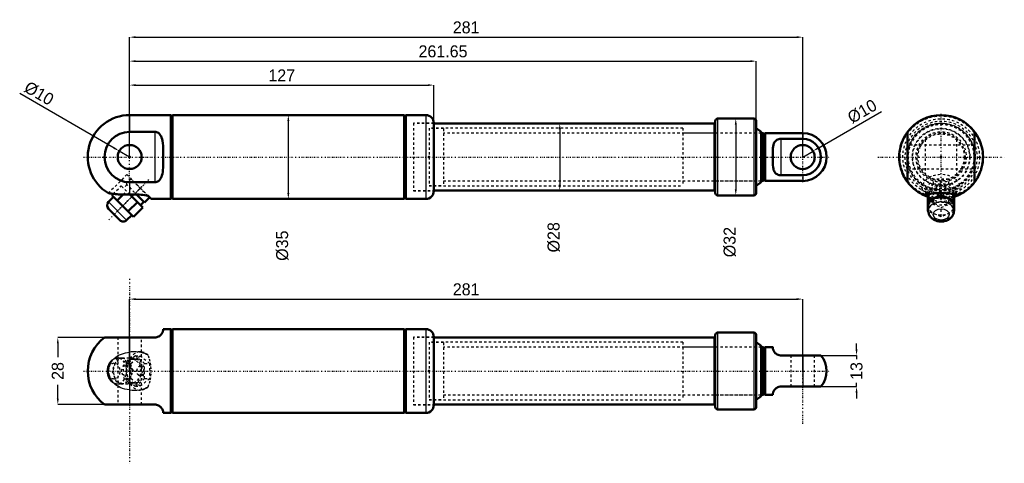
# Model space of a CAD drawing. Header units: millimetres. Extents: x -11 to 400, y -4 to 182.
import ezdxf

# ---------------------------------------------------------------- set-up
doc = ezdxf.new("R2010")
doc.units = ezdxf.units.MM
doc.linetypes.add('Center', pattern=[1.5, 0.45, -0.5, 0.05, -0.5])
doc.linetypes.add('Dashed', pattern=[2, 1, -1])
for name, color, linetype, lineweight in [('2d ConnectionPoints', 7, 'Continuous', 50), ('AM_0', 7, 'Continuous', 50), ('AM_4', 3, 'Continuous', 25), ('AM_5', 3, 'Continuous', 25), ('AM_7', 7, 'Center', 25), ('AM_9', 6, 'Dashed', 25)]:
    doc.layers.add(name, color=color, linetype=linetype, lineweight=lineweight)
doc.dimstyles.new('ISO-25', dxfattribs={"dimtxt": 2.5, "dimasz": 2.5, "dimexe": 1.25, "dimexo": 0.625, "dimtad": 1, "dimtxsty": 'Standard', "dimcen": 2.5, "dimadec": 0, "dimazin": 0, "dimtfac": 1, "dimtmove": 0, "dimatfit": 3, "dimfxl": 1, "dimarcsym": 0})

# ---------------------------------------------------------------- blocks, each defined once
blk = doc.blocks.new('1_35302_9____bb__0_in_350100_273230_920000_0_0_1100')
at = {"layer": 'AM_0'}
for p, q in [((51.79, 52.5), (48.64, 52.5)), ((52.14, 52.15), (51.79, 52.5)), ((51.79, 52.5), (51.79, 17.5)), ((52.14, 52.15), (52.14, 17.85)), ((45.14, 49), (24.14, 49)), ((24.14, 21), (45.14, 21)), ((48.64, 17.5), (51.79, 17.5)), ((51.79, 17.5), (52.14, 17.85))]:
    blk.add_line(p, q, dxfattribs=at)
for points in [[(45.14, 49), (45.55, 49.02), (45.95, 49.09), (46.31, 49.2), (46.65, 49.34), (46.86, 49.45), (47.06, 49.57), (47.41, 49.83), (47.64, 50.04), (47.83, 50.26), (47.99, 50.47), (48.13, 50.68), (48.32, 51.03), (48.45, 51.36), (48.54, 51.65), (48.59, 51.9), (48.62, 52.12), (48.64, 52.29), (48.64, 52.41), (48.64, 52.48), (48.64, 52.5)], [(48.64, 17.5), (48.64, 17.5), (48.64, 17.54), (48.64, 17.63), (48.63, 17.77), (48.61, 17.96), (48.57, 18.22), (48.49, 18.52), (48.36, 18.88), (48.2, 19.19), (47.99, 19.54), (47.69, 19.89), (47.51, 20.08), (47.3, 20.26), (46.99, 20.47), (46.62, 20.67), (46.28, 20.81), (45.89, 20.92), (45.53, 20.98), (45.14, 21)]]:
    blk.add_lwpolyline(points, dxfattribs=at)
blk.add_arc((34.64, 35), 17.5, 126.8699, 233.1301, dxfattribs=at)
at = {"layer": 'AM_4'}
blk.add_line((34.64, 49), (34.64, 21), dxfattribs=at)
at = {"layer": 'AM_7'}
blk.add_line((34.64, 73.5), (34.64, -3.5), dxfattribs=at)
at = {"layer": 'AM_9'}
for p, q in [((29.64, 49), (29.64, 21)), ((39.64, 21), (39.64, 49)), ((37.02, 41.35), (33.13, 38.18)), ((35.19, 38.18), (39.07, 41.35)), ((39.15, 43), (36.57, 43)), ((40.91, 38.18), (37.02, 41.35)), ((37.02, 41.35), (39.07, 41.35)), ((39.07, 41.35), (42.96, 38.18)), ((29.48, 40.5), (27.23, 35)), ((29.48, 40.5), (37.85, 40.5)), ((31.72, 40.35), (29.6, 40.35)), ((31.12, 35), (33.36, 40.5)), ((33.13, 38.18), (35.19, 38.18)), ((33.13, 38.18), (33.13, 31.82)), ((36.21, 35), (33.97, 40.5)), ((35.19, 31.82), (35.19, 38.18)), ((37.02, 40), (35.61, 40)), ((37.85, 40.5), (40.1, 35)), ((39.15, 37), (39.07, 37)), ((40.91, 31.82), (40.91, 38.18)), ((40.91, 38.18), (42.96, 38.18)), ((42.96, 38.18), (42.96, 31.82)), ((27.23, 35), (31.12, 35)), ((27.23, 35), (29.48, 29.5)), ((33.36, 29.5), (31.12, 35)), ((33.97, 29.5), (36.21, 35)), ((36.21, 35), (40.1, 35)), ((40.1, 35), (37.85, 29.5)), ((39.07, 33), (39.15, 33)), ((29.41, 29.65), (29.5, 29.65)), ((37.85, 29.5), (29.48, 29.5)), ((29.55, 29.65), (29.6, 29.65)), ((29.6, 29.65), (31.72, 29.65)), ((33.13, 31.82), (37.02, 28.65)), ((33.13, 31.82), (35.19, 31.82)), ((39.07, 28.65), (35.19, 31.82)), ((35.61, 30), (37.02, 30)), ((37.02, 28.65), (40.91, 31.82)), ((42.96, 31.82), (39.07, 28.65)), ((40.91, 31.82), (42.96, 31.82)), ((36.57, 27), (39.15, 27)), ((37.02, 28.65), (39.07, 28.65))]:
    blk.add_line(p, q, dxfattribs=at)
for points in [[(34.64, 27.11), (33.64, 27.26), (32.64, 27.47), (31.67, 27.76), (30.72, 28.13), (30.04, 28.47), (29.38, 28.85), (28.75, 29.29), (28.16, 29.78), (27.57, 30.39), (27.03, 31.06), (26.58, 31.78), (26.3, 32.36), (26.07, 32.97), (25.9, 33.59), (25.79, 34.23), (25.75, 34.99), (25.79, 35.75), (25.92, 36.5), (26.13, 37.19), (26.4, 37.87), (26.75, 38.51), (27.18, 39.14), (27.67, 39.73), (28.22, 40.27), (28.9, 40.82), (29.63, 41.31), (30.41, 41.72), (31.21, 42.07), (32.05, 42.36), (32.9, 42.59), (33.77, 42.77), (34.64, 42.89)], [(36.57, 43), (36.33, 43), (35.27, 42.95), (34.64, 42.89)], [(42.38, 41.57), (41.7, 41.94), (40.98, 42.25), (40.22, 42.51), (39.43, 42.71), (38.42, 42.89), (37.39, 42.98), (36.57, 43)], [(42.38, 28.43), (42.89, 29.87), (43.27, 31.35), (43.52, 32.86), (43.64, 34.38), (43.63, 35.91), (43.49, 37.42), (43.21, 38.93), (42.8, 40.4), (42.38, 41.57)], [(29.41, 40.35), (29.17, 40.33), (28.87, 40.28), (28.58, 40.21), (28.29, 40.11), (28, 39.99), (27.73, 39.85), (27.46, 39.68), (27.21, 39.5), (26.96, 39.29), (26.73, 39.06), (26.51, 38.81), (26.3, 38.54), (26.11, 38.25), (25.94, 37.95), (25.78, 37.63), (25.64, 37.3), (25.53, 36.96), (25.43, 36.6), (25.35, 36.24), (25.29, 35.88), (25.25, 35.51), (25.23, 35.14), (25.23, 34.76), (25.26, 34.39), (25.3, 34.02), (25.37, 33.65), (25.45, 33.29), (25.56, 32.94), (25.69, 32.59), (25.83, 32.26), (26, 31.94), (26.19, 31.63), (26.39, 31.34), (26.61, 31.07), (26.85, 30.82), (27.1, 30.59), (27.37, 30.38), (27.64, 30.2), (27.93, 30.05), (28.22, 29.92), (28.52, 29.81), (28.82, 29.73), (29.13, 29.68), (29.41, 29.65)], [(29.6, 40.35), (29.48, 40.35), (29.41, 40.35)], [(34.64, 27.11), (35.64, 27.03), (36.57, 27)], [(36.57, 27), (36.64, 27), (37.66, 27.04), (38.68, 27.15), (39.45, 27.29), (40.21, 27.49), (40.97, 27.74), (41.7, 28.06), (42.38, 28.43)]]:
    blk.add_lwpolyline(points, dxfattribs=at)
for centre, major_axis, start_param, end_param in [((39.15, 35), (0, -8), 2.53342, 6.891358), ((29.6, 35), (0, 5.35), 0.975145, 2.227163), ((29.6, 35), (0, 5.35), 2.346087, 7.058398)]:
    blk.add_ellipse(centre, major_axis=major_axis, ratio=0.707107, start_param=start_param, end_param=end_param, dxfattribs=at)
for centre, major_axis in [((28.19, 35), (0, -3.35)), ((31.72, 35), (0, 5.35)), ((35.61, 35), (0, 5)), ((37.02, 35), (0, 5)), ((39.07, 35), (0, 2)), ((39.15, 35), (0, 2))]:
    blk.add_ellipse(centre, major_axis=major_axis, ratio=0.707107, dxfattribs=at)
blk = doc.blocks.new('2_3590____r__0_in_350100_273230_920000_0_0_1100')
at = {"layer": 'AM_0'}
for p, q in [((279.14, 50), (279.14, 20)), ((295.29, 51), (280.14, 51)), ((296.29, 50), (296.29, 20)), ((298.29, 45.5), (296.29, 47)), ((298.29, 45.5), (298.29, 24.5)), ((296.29, 23), (298.29, 24.5)), ((280.14, 19), (295.29, 19))]:
    blk.add_line(p, q, dxfattribs=at)
for centre, start, end in [((280.14, 50), 90, 180), ((295.29, 50), 360, 90), ((280.14, 20), 180, 270), ((295.29, 20), 270, 0)]:
    blk.add_arc(centre, 1, start, end, dxfattribs=at)
at = {"layer": 'AM_4'}
for p, q in [((280.14, 51), (280.14, 19)), ((295.29, 51), (295.29, 19))]:
    blk.add_line(p, q, dxfattribs=at)
at = {"layer": 'AM_9'}
for p, q in [((298.29, 45), (279.14, 45)), ((279.14, 25), (298.29, 25))]:
    blk.add_line(p, q, dxfattribs=at)
blk = doc.blocks.new('3_352____bp__0_in_350100_273230_920000_0_0_1100')
at = {"layer": 'AM_0'}
for p, q in [((299.99, 45), (299.64, 44.65)), ((299.64, 44.65), (299.64, 25.35)), ((303.14, 45), (299.99, 45)), ((299.99, 45), (299.99, 25)), ((323.24, 41.5), (306.64, 41.5)), ((299.64, 25.35), (299.99, 25)), ((299.99, 25), (303.14, 25)), ((306.64, 28.5), (323.24, 28.5))]:
    blk.add_line(p, q, dxfattribs=at)
for points in [[(303.14, 45), (303.14, 45), (303.14, 44.95), (303.14, 44.84), (303.16, 44.66), (303.18, 44.48), (303.22, 44.25), (303.29, 43.98), (303.4, 43.68), (303.49, 43.48), (303.6, 43.27), (303.73, 43.06), (303.89, 42.83), (304.2, 42.49), (304.39, 42.32), (304.59, 42.16), (304.97, 41.93), (305.4, 41.73), (305.87, 41.59), (306.38, 41.51), (306.64, 41.5)], [(306.64, 28.5), (306.18, 28.47), (305.72, 28.38), (305.3, 28.23), (304.9, 28.04), (304.55, 27.81), (304.24, 27.55), (304.05, 27.35), (303.88, 27.15), (303.73, 26.94), (303.61, 26.74), (303.46, 26.46), (303.35, 26.2), (303.27, 25.95), (303.22, 25.73), (303.17, 25.47), (303.15, 25.26), (303.14, 25.11), (303.14, 25.02), (303.14, 25)]]:
    blk.add_lwpolyline(points, dxfattribs=at)
blk.add_arc((315.64, 35), 10, 319.4584, 40.5416, dxfattribs=at)
at = {"layer": 'AM_4'}
blk.add_line((315.64, 41.5), (315.64, 28.5), dxfattribs=at)
at = {"layer": 'AM_7'}
for p, q in [((315.64, 13), (315.64, 57)), ((15.39, 35), (326.94, 35))]:
    blk.add_line(p, q, dxfattribs=at)
at = {"layer": 'AM_9'}
for p, q in [((310.64, 41.5), (310.64, 28.5)), ((320.64, 28.5), (320.64, 41.5))]:
    blk.add_line(p, q, dxfattribs=at)
blk = doc.blocks.new('4_350100922S0T_0_in_350100_273230_920000_0_0_1100')
at = {"layer": 'AM_0'}
for p, q in [((299.29, 45), (298.29, 45)), ((299.64, 44.65), (299.29, 45)), ((299.29, 45), (299.29, 25)), ((299.64, 44.65), (299.64, 25.35)), ((298.29, 25), (299.29, 25)), ((299.29, 25), (299.64, 25.35))]:
    blk.add_line(p, q, dxfattribs=at)
at = {"layer": 'AM_9'}
for p, q in [((165.64, 46.85), (159.64, 46.85)), ((165.64, 46.85), (165.64, 23.15)), ((298.29, 45), (165.64, 45)), ((165.64, 25), (298.29, 25)), ((159.64, 23.15), (165.64, 23.15))]:
    blk.add_line(p, q, dxfattribs=at)
blk = doc.blocks.new('5_3501002732092S0T_0_in_350100_273230_920000_0_0_1100')
at = {"layer": 'AM_0'}
for p, q in [((52.49, 52.5), (52.14, 52.15)), ((52.14, 52.15), (52.14, 17.85)), ((149.29, 52.5), (52.49, 52.5)), ((52.49, 52.5), (52.49, 17.5)), ((149.29, 52.5), (149.29, 17.5)), ((149.64, 52.15), (149.29, 52.5)), ((149.99, 52.5), (149.64, 52.15)), ((149.64, 52.15), (149.64, 17.85)), ((149.99, 52.5), (149.99, 17.5)), ((158.34, 52.5), (149.99, 52.5)), ((161.64, 49.2), (161.64, 20.8)), ((278.79, 49), (161.64, 49)), ((279.14, 48.65), (278.79, 49)), ((278.79, 49), (278.79, 21)), ((161.64, 21), (278.79, 21)), ((278.79, 21), (279.14, 21.35)), ((52.14, 17.85), (52.49, 17.5)), ((52.49, 17.5), (149.29, 17.5)), ((149.29, 17.5), (149.64, 17.85)), ((149.64, 17.85), (149.99, 17.5)), ((149.99, 17.5), (158.34, 17.5))]:
    blk.add_line(p, q, dxfattribs=at)
for centre, start, end in [((158.34, 49.2), 360, 90), ((158.34, 20.8), 270, 0)]:
    blk.add_arc(centre, 3.3, start, end, dxfattribs=at)
at = {"layer": 'AM_4'}
blk.add_line((158.34, 52.5), (158.34, 17.5), dxfattribs=at)
at = {"layer": 'AM_9'}
for p, q in [((153.14, 49.1), (153.14, 20.9)), ((161.64, 49.1), (153.14, 49.1)), ((161.64, 49), (153.14, 49)), ((159.64, 47), (159.64, 23)), ((265.64, 47), (159.64, 47)), ((265.64, 47), (265.64, 23)), ((279.14, 45), (265.64, 45)), ((265.64, 25), (279.14, 25)), ((153.14, 21), (161.64, 21)), ((153.14, 20.9), (161.64, 20.9)), ((159.64, 23), (265.64, 23))]:
    blk.add_line(p, q, dxfattribs=at)
blk = doc.blocks.new('6_35302_9____bb__0_in_350100_273230_920000_0_0_1100')
at = {"layer": 'AM_0'}
for p, q in [((51.79, 141.78), (34.64, 141.78)), ((52.14, 141.43), (51.79, 141.78)), ((51.79, 141.78), (51.79, 106.78)), ((52.14, 141.43), (52.14, 107.12)), ((45.14, 134.78), (34.64, 134.78)), ((34.64, 113.78), (45.14, 113.78)), ((27.94, 107.64), (25.82, 105.52)), ((27.23, 108.35), (27.8, 108.92)), ((27.23, 108.35), (36.21, 99.37)), ((29.48, 106.11), (31.99, 108.62)), ((40.1, 103.26), (34.7, 108.66)), ((37.49, 108.69), (40.91, 105.27)), ((40.91, 105.27), (42.96, 107.33)), ((42.96, 107.33), (42.19, 108.1)), ((42.38, 108.05), (43.66, 106.78)), ((51.79, 106.78), (52.14, 107.12)), ((33.97, 101.62), (37.85, 105.5)), ((36.21, 99.37), (40.1, 103.26)), ((39.15, 104.21), (40.56, 105.63)), ((43.66, 106.78), (51.79, 106.78)), ((30.55, 97.96), (25.82, 102.69)), ((33.38, 97.96), (35.5, 100.08))]:
    blk.add_line(p, q, dxfattribs=at)
for points in [[(48.64, 124.58), (48.64, 125.44), (48.64, 126.6), (48.63, 127.76), (48.59, 128.89), (48.51, 130.01), (48.36, 131.08), (48.2, 131.79), (47.99, 132.47), (47.8, 132.91), (47.57, 133.32), (47.3, 133.7), (46.98, 134.04), (46.62, 134.32), (46.27, 134.52), (45.89, 134.67), (45.52, 134.75), (45.14, 134.78)], [(45.14, 113.78), (45.55, 113.81), (45.95, 113.9), (46.32, 114.05), (46.65, 114.25), (47.06, 114.59), (47.41, 114.99), (47.71, 115.46), (47.94, 115.97), (48.13, 116.5), (48.32, 117.27), (48.45, 118.07), (48.54, 118.89), (48.59, 119.73), (48.63, 121.13), (48.65, 122.56), (48.64, 123.76)], [(48.64, 123.76), (48.65, 124), (48.64, 124.58)], [(34.64, 108.65), (33.65, 108.61), (32.67, 108.6), (31.68, 108.62), (30.72, 108.66), (30.04, 108.71), (29.39, 108.76), (28.76, 108.82), (28.16, 108.88), (27.71, 108.93), (27.3, 108.98), (26.92, 109.03), (26.58, 109.08), (26.3, 109.12), (26.08, 109.15), (25.9, 109.18), (25.79, 109.2), (25.75, 109.2), (25.75, 109.2)], [(34.64, 108.65), (35.64, 108.7), (36.64, 108.71), (37.66, 108.69), (38.68, 108.63), (39.45, 108.56), (40.21, 108.47), (40.97, 108.35), (41.7, 108.21), (42.38, 108.05)]]:
    blk.add_lwpolyline(points, dxfattribs=at)
blk.add_circle((34.64, 124.28), 5, dxfattribs=at)
for centre, radius, start, end in [((34.64, 124.28), 17.5, 90, 239.4781), ((34.64, 124.28), 10.5, 90, 270), ((27.23, 104.11), 2, 135, 225), ((31.97, 99.37), 2, 225, 315)]:
    blk.add_arc(centre, radius, start, end, dxfattribs=at)
at = {"layer": 'AM_4'}
for p, q in [((34.64, 141.78), (34.64, 134.78)), ((45.14, 134.78), (45.14, 113.78)), ((34.64, 113.78), (34.64, 108.65)), ((33.38, 97.96), (25.82, 105.52))]:
    blk.add_line(p, q, dxfattribs=at)
at = {"layer": 'AM_7'}
for p, q in [((34.64, 113.25), (34.64, 135.3)), ((25.95, 98.09), (42.72, 114.86)), ((39.68, 111.82), (28.01, 100.15))]:
    blk.add_line(p, q, dxfattribs=at)
at = {"layer": 'AM_9'}
for p, q in [((48.64, 124.28), (48.64, 123.97)), ((33.49, 116.94), (25.75, 109.21)), ((33.49, 116.94), (42.38, 108.05)), ((27.8, 108.92), (31.12, 112.24)), ((34.7, 108.66), (31.12, 112.24)), ((33.49, 112.7), (32.07, 111.29)), ((33.13, 113.05), (35.19, 115.1)), ((33.13, 113.05), (37.49, 108.69)), ((42.19, 108.1), (35.19, 115.1)), ((37.02, 109.16), (39.07, 111.21)), ((37.73, 112.7), (37.66, 112.63)), ((31.99, 108.62), (33.36, 110)), ((40.49, 109.8), (40.56, 109.87))]:
    blk.add_line(p, q, dxfattribs=at)
for points in [[(48.64, 124.79), (48.65, 124.55), (48.64, 124.28)], [(48.64, 123.97), (48.64, 123.11), (48.64, 121.95), (48.64, 121.69)]]:
    blk.add_lwpolyline(points, dxfattribs=at)
blk = doc.blocks.new('7_3590____r__0_in_350100_273230_920000_0_0_1100')
at = {"layer": 'AM_0'}
for p, q in [((295.29, 140.28), (280.14, 140.28)), ((279.14, 139.28), (279.14, 109.28)), ((296.29, 139.28), (296.29, 109.28)), ((298.29, 134.78), (296.29, 136.28)), ((298.29, 134.78), (298.29, 113.78)), ((296.29, 112.28), (298.29, 113.78)), ((280.14, 108.28), (295.29, 108.28))]:
    blk.add_line(p, q, dxfattribs=at)
for centre, start, end in [((280.14, 139.28), 90, 180), ((295.29, 139.28), 360, 90), ((280.14, 109.28), 180, 270), ((295.29, 109.28), 270, 0)]:
    blk.add_arc(centre, 1, start, end, dxfattribs=at)
at = {"layer": 'AM_4'}
for p, q in [((280.14, 140.28), (280.14, 108.28)), ((295.29, 140.28), (295.29, 108.28))]:
    blk.add_line(p, q, dxfattribs=at)
at = {"layer": 'AM_9'}
for p, q in [((298.29, 134.28), (279.14, 134.28)), ((279.14, 114.28), (298.29, 114.28))]:
    blk.add_line(p, q, dxfattribs=at)
blk = doc.blocks.new('8_352____bp__0_in_350100_273230_920000_0_0_1100')
at = {"layer": 'AM_0'}
for p, q in [((299.99, 134.28), (299.64, 133.93)), ((299.64, 133.93), (299.64, 114.62)), ((299.99, 134.28), (299.99, 114.28)), ((315.64, 134.28), (299.99, 134.28)), ((315.64, 131.87), (306.64, 131.87)), ((306.64, 116.68), (315.64, 116.68)), ((299.64, 114.62), (299.99, 114.28)), ((299.99, 114.28), (315.64, 114.28))]:
    blk.add_line(p, q, dxfattribs=at)
for points in [[(306.64, 131.87), (306.17, 131.85), (305.72, 131.77), (305.29, 131.63), (304.9, 131.45), (304.55, 131.22), (304.24, 130.94), (303.98, 130.63), (303.77, 130.28), (303.61, 129.91), (303.42, 129.32), (303.3, 128.69), (303.22, 128.03), (303.16, 127.03), (303.14, 125.98), (303.14, 124.93), (303.14, 124.59)], [(303.14, 124.59), (303.14, 123.84), (303.14, 123.77)], [(303.14, 123.77), (303.14, 122.76), (303.16, 121.7), (303.19, 120.87), (303.27, 120.07), (303.4, 119.3), (303.52, 118.86), (303.69, 118.45), (303.89, 118.06), (304.2, 117.65), (304.59, 117.3), (304.97, 117.06), (305.4, 116.87), (305.88, 116.75), (306.38, 116.68), (306.64, 116.68)]]:
    blk.add_lwpolyline(points, dxfattribs=at)
blk.add_circle((315.64, 124.27), 5, dxfattribs=at)
for radius in [10, 7.6]:
    blk.add_arc((315.64, 124.27), radius, 270, 90, dxfattribs=at)
at = {"layer": 'AM_4'}
for p, q in [((306.64, 116.68), (306.64, 131.87)), ((315.64, 134.28), (315.64, 131.87)), ((315.64, 116.68), (315.64, 114.28))]:
    blk.add_line(p, q, dxfattribs=at)
at = {"layer": 'AM_7'}
for p, q in [((315.64, 113.77), (315.64, 134.78)), ((15.39, 124.27), (326.94, 124.27))]:
    blk.add_line(p, q, dxfattribs=at)
at = {"layer": 'AM_9'}
blk.add_line((303.14, 122.68), (303.14, 124.27), dxfattribs=at)
blk.add_lwpolyline([(303.14, 124.27), (303.14, 124.71), (303.14, 124.78)], dxfattribs=at)
blk = doc.blocks.new('9_350100922S0T_0_in_350100_273230_920000_0_0_1100')
at = {"layer": 'AM_0'}
for p, q in [((299.29, 134.28), (298.29, 134.28)), ((299.64, 133.93), (299.29, 134.28)), ((299.29, 134.28), (299.29, 114.28)), ((299.64, 133.93), (299.64, 114.62)), ((298.29, 114.28), (299.29, 114.28)), ((299.29, 114.28), (299.64, 114.62))]:
    blk.add_line(p, q, dxfattribs=at)
at = {"layer": 'AM_9'}
for p, q in [((165.64, 136.12), (159.64, 136.12)), ((165.64, 136.12), (165.64, 112.42)), ((298.29, 134.28), (165.64, 134.28)), ((159.64, 112.42), (165.64, 112.42)), ((165.64, 114.28), (298.29, 114.28))]:
    blk.add_line(p, q, dxfattribs=at)
blk = doc.blocks.new('10_3501002732092S0T_0_in_350100_273230_920000_0_0_1100')
at = {"layer": 'AM_0'}
for p, q in [((52.49, 141.78), (52.14, 141.43)), ((52.14, 141.43), (52.14, 107.12)), ((149.29, 141.78), (52.49, 141.78)), ((52.49, 141.78), (52.49, 106.78)), ((149.64, 141.43), (149.29, 141.78)), ((149.29, 141.78), (149.29, 106.78)), ((149.99, 141.78), (149.64, 141.43)), ((149.64, 141.43), (149.64, 107.12)), ((158.34, 141.78), (149.99, 141.78)), ((149.99, 141.78), (149.99, 106.78)), ((161.64, 138.47), (161.64, 110.08)), ((278.79, 138.28), (161.64, 138.28)), ((279.14, 137.93), (278.79, 138.28)), ((278.79, 138.28), (278.79, 110.28)), ((52.14, 107.12), (52.49, 106.78)), ((149.29, 106.78), (149.64, 107.12)), ((149.64, 107.12), (149.99, 106.78)), ((161.64, 110.28), (278.79, 110.28)), ((278.79, 110.28), (279.14, 110.62)), ((52.49, 106.78), (149.29, 106.78)), ((149.99, 106.78), (158.34, 106.78))]:
    blk.add_line(p, q, dxfattribs=at)
for centre, start, end in [((158.34, 138.47), 360, 90), ((158.34, 110.08), 270, 0)]:
    blk.add_arc(centre, 3.3, start, end, dxfattribs=at)
at = {"layer": 'AM_4'}
blk.add_line((158.34, 141.78), (158.34, 106.78), dxfattribs=at)
at = {"layer": 'AM_9'}
for p, q in [((161.64, 138.38), (153.14, 138.38)), ((153.14, 138.38), (153.14, 110.17)), ((161.64, 138.28), (153.14, 138.28)), ((265.64, 136.28), (159.64, 136.28)), ((159.64, 136.28), (159.64, 112.28)), ((265.64, 136.28), (265.64, 112.28)), ((279.14, 134.28), (265.64, 134.28)), ((159.64, 112.28), (265.64, 112.28)), ((265.64, 114.28), (279.14, 114.28)), ((153.14, 110.28), (161.64, 110.28)), ((153.14, 110.17), (161.64, 110.17))]:
    blk.add_line(p, q, dxfattribs=at)
blk = doc.blocks.new('11_35302_9____bb__0_in_350100_273230_920000_0_0_1100')
at = {"layer": 'AM_0'}
for p, q in [((359.45, 134.78), (359.45, 113.78)), ((387.45, 113.78), (387.45, 134.78)), ((365.54, 108.66), (365.45, 108.71)), ((367.95, 107.66), (366.88, 108.05)), ((367.95, 108.12), (367.42, 108.77)), ((367.95, 101.62), (367.95, 108.84)), ((367.95, 106.11), (373.45, 108.35)), ((373.45, 108.35), (373.45, 109.2)), ((373.45, 108.35), (378.95, 106.11)), ((378.95, 108.84), (378.95, 101.62)), ((379.48, 108.77), (378.95, 108.12)), ((380.01, 108.05), (378.95, 107.66)), ((381.45, 108.71), (381.35, 108.66)), ((368.1, 103.86), (368.1, 101.74)), ((378.8, 101.74), (378.8, 103.86)), ((368.1, 101.55), (367.95, 101.62)), ((378.95, 101.62), (378.79, 101.55))]:
    blk.add_line(p, q, dxfattribs=at)
for points in [[(359.45, 134.78), (359.42, 134.74), (359.35, 134.65), (359.24, 134.5), (359.11, 134.3), (358.95, 134.08), (358.79, 133.83), (358.61, 133.56), (358.33, 133.09), (358.05, 132.58), (357.77, 132.05), (357.41, 131.28), (357.09, 130.48), (356.8, 129.66), (356.55, 128.82), (356.29, 127.7), (356.1, 126.56), (355.99, 125.41), (355.95, 124.26), (355.99, 123.11), (356.08, 122.14), (356.23, 121.18), (356.43, 120.22), (356.68, 119.28), (356.98, 118.36), (357.33, 117.47), (357.64, 116.76), (357.98, 116.08), (358.22, 115.64), (358.47, 115.23), (358.71, 114.85), (358.92, 114.51), (359.12, 114.23), (359.26, 114.03), (359.37, 113.88), (359.43, 113.8), (359.45, 113.78)], [(387.45, 113.78), (387.47, 113.81), (387.54, 113.9), (387.65, 114.05), (387.79, 114.25), (387.94, 114.47), (388.11, 114.72), (388.28, 114.99), (388.57, 115.46), (388.85, 115.97), (389.12, 116.5), (389.48, 117.27), (389.81, 118.07), (390.1, 118.89), (390.35, 119.73), (390.61, 120.85), (390.8, 121.99), (390.91, 123.14), (390.95, 124.29), (390.91, 125.44), (390.82, 126.41), (390.67, 127.37), (390.47, 128.33), (390.22, 129.27), (389.92, 130.19), (389.57, 131.08), (389.25, 131.79), (388.91, 132.47), (388.67, 132.91), (388.43, 133.32), (388.19, 133.7), (387.97, 134.04), (387.78, 134.32), (387.64, 134.52), (387.53, 134.67), (387.47, 134.75), (387.45, 134.78)], [(366.88, 108.05), (366.51, 108.21), (366.2, 108.35), (365.94, 108.47), (365.74, 108.57), (365.56, 108.65), (365.54, 108.66)], [(381.34, 108.65), (381.19, 108.61), (380.98, 108.6), (380.69, 108.62), (380.32, 108.66), (379.98, 108.71), (379.6, 108.76), (379.16, 108.82), (378.67, 108.88), (378.22, 108.93), (377.75, 108.98), (377.22, 109.03), (376.67, 109.08), (376.1, 109.12), (375.5, 109.15), (374.87, 109.18), (374.22, 109.2), (373.66, 109.2), (373.1, 109.2), (372.52, 109.19), (371.95, 109.18), (371.43, 109.15), (370.93, 109.13), (370.42, 109.09), (369.94, 109.06), (369.46, 109.01), (369.01, 108.97), (368.58, 108.92), (368.18, 108.87), (367.76, 108.82), (367.38, 108.77), (367.04, 108.72), (366.73, 108.68), (366.43, 108.65), (366.18, 108.62), (365.97, 108.61), (365.72, 108.61), (365.56, 108.65)], [(381.35, 108.66), (381.3, 108.63), (381.16, 108.56), (380.96, 108.47), (380.71, 108.35), (380.39, 108.21), (380.01, 108.05)], [(368.1, 101.74), (368.1, 101.6), (368.12, 101.3), (368.17, 101), (368.25, 100.7), (368.34, 100.41), (368.46, 100.13), (368.61, 99.86), (368.77, 99.59), (368.96, 99.33), (369.17, 99.09), (369.4, 98.86), (369.65, 98.64), (369.92, 98.43), (370.21, 98.24), (370.52, 98.07), (370.84, 97.91), (371.17, 97.78), (371.51, 97.66), (371.86, 97.56), (372.22, 97.48), (372.59, 97.43), (372.96, 97.39), (373.33, 97.37), (373.45, 97.37)], [(373.45, 97.37), (373.67, 97.37), (374.04, 97.4), (374.41, 97.44), (374.77, 97.5), (375.14, 97.59), (375.49, 97.69), (375.83, 97.82), (376.17, 97.96), (376.49, 98.13), (376.8, 98.32), (377.09, 98.52), (377.36, 98.74), (377.62, 98.98), (377.85, 99.23), (378.05, 99.49), (378.24, 99.77), (378.39, 100.05), (378.53, 100.34), (378.63, 100.64), (378.71, 100.94), (378.76, 101.25), (378.79, 101.56), (378.8, 101.74)]]:
    blk.add_lwpolyline(points, dxfattribs=at)
for start, end in [(36.8699, 143.1301), (216.8699, 243.2028), (296.7972, 323.1301)]:
    blk.add_arc((373.45, 124.28), 17.5, start, end, dxfattribs=at)
for centre, major_axis, start_param, end_param in [((373.45, 111.29), (8, 0), 3.628248, 3.749765), ((373.45, 103.86), (-5.35, 0), 3.141593, 6.283185), ((373.45, 111.29), (8, 0), -0.608173, -0.486784)]:
    blk.add_ellipse(centre, major_axis=major_axis, ratio=0.707107, start_param=start_param, end_param=end_param, dxfattribs=at)
at = {"layer": 'AM_4'}
blk.add_ellipse((373.45, 101.74), major_axis=(-5.35, 0), ratio=0.707107, start_param=3.141806, end_param=6.283257, dxfattribs=at)
blk.add_ellipse((373.45, 100.33), major_axis=(3.35, 0), ratio=0.707107, dxfattribs=at)
at = {"layer": 'AM_7'}
blk.add_line((347.07, 124.28), (399.83, 124.28), dxfattribs=at)
at = {"layer": 'AM_9'}
for p, q in [((387.45, 129.28), (359.45, 129.28)), ((359.45, 119.28), (387.45, 119.28)), ((365.45, 111.29), (365.45, 108.71)), ((370.27, 115.1), (367.1, 111.21)), ((367.1, 109.16), (370.27, 113.05)), ((367.1, 111.21), (370.27, 107.33)), ((367.1, 109.16), (367.1, 111.21)), ((373.45, 112.24), (367.95, 110)), ((376.62, 115.1), (370.27, 115.1)), ((370.27, 113.05), (370.27, 115.1)), ((370.27, 113.05), (376.62, 113.05)), ((371.45, 111.29), (371.45, 111.21)), ((378.95, 110), (373.45, 112.24)), ((373.45, 109.2), (373.45, 112.24)), ((375.45, 111.21), (375.45, 111.29)), ((379.8, 111.21), (376.62, 115.1)), ((376.62, 113.05), (376.62, 115.1)), ((376.62, 113.05), (379.8, 109.16)), ((376.62, 107.33), (379.8, 111.21)), ((379.8, 109.16), (379.8, 111.21)), ((381.45, 108.71), (381.45, 111.29)), ((367.42, 108.77), (367.1, 109.16)), ((367.95, 108.84), (367.95, 110)), ((370.27, 105.27), (367.95, 108.12)), ((368.45, 107.5), (367.95, 107.66)), ((368.45, 109.16), (368.45, 107.75)), ((370.27, 107.33), (376.62, 107.33)), ((370.27, 105.27), (370.27, 107.33)), ((378.95, 108.12), (376.62, 105.27)), ((376.62, 105.27), (376.62, 107.33)), ((378.95, 107.66), (378.44, 107.5)), ((378.45, 107.75), (378.45, 109.16)), ((378.95, 108.84), (378.95, 110)), ((379.8, 109.16), (379.48, 108.77)), ((367.95, 105.5), (373.45, 103.26)), ((376.62, 105.27), (370.27, 105.27)), ((373.45, 103.26), (378.95, 105.5)), ((373.45, 99.37), (373.45, 103.26)), ((373.45, 99.37), (368.1, 101.55)), ((378.79, 101.55), (373.45, 99.37))]:
    blk.add_line(p, q, dxfattribs=at)
blk.add_lwpolyline([(378.44, 107.5), (376.96, 107.13), (375.45, 106.89), (373.93, 106.78), (372.4, 106.81), (370.89, 106.96), (369.39, 107.25), (368.45, 107.5)], dxfattribs=at)
blk.add_circle((373.45, 124.28), 17.15, dxfattribs=at)
for centre, major_axis, start_param, end_param in [((373.45, 111.29), (8, 0), 5.796402, 9.424778), ((373.45, 111.29), (8, 0), 3.141593, 3.628248), ((373.45, 103.86), (-5.35, 0), 6.283185, 9.424778), ((373.45, 101.74), (-5.35, 0), 0.000072, 3.141806)]:
    blk.add_ellipse(centre, major_axis=major_axis, ratio=0.707107, start_param=start_param, end_param=end_param, dxfattribs=at)
for centre, major_axis in [((373.45, 109.16), (-5, 0)), ((373.45, 107.75), (-5, 0)), ((373.45, 111.29), (-2, 0)), ((373.45, 111.21), (-2, 0))]:
    blk.add_ellipse(centre, major_axis=major_axis, ratio=0.707107, dxfattribs=at)
blk = doc.blocks.new('12_3590____r__0_in_350100_273230_920000_0_0_1100')
at = {"layer": 'AM_9'}
for radius in [16, 15, 10.5]:
    blk.add_circle((373.45, 124.28), radius, dxfattribs=at)
blk = doc.blocks.new('13_352____bp__0_in_350100_273230_920000_0_0_1100')
at = {"layer": 'AM_9'}
for p, q in [((366.95, 116.68), (366.95, 131.87)), ((379.95, 116.68), (379.95, 131.87))]:
    blk.add_line(p, q, dxfattribs=at)
blk.add_circle((373.45, 124.28), 9.65, dxfattribs=at)
blk = doc.blocks.new('14_350100922S0T_0_in_350100_273230_920000_0_0_1100')
at = {"layer": 'AM_9'}
for radius in [11.85, 10, 9.65]:
    blk.add_circle((373.45, 124.28), radius, dxfattribs=at)
blk = doc.blocks.new('15_3501002732092S0T_0_in_350100_273230_920000_0_0_1100')
at = {"layer": 'AM_7'}
blk.add_line((373.45, 106.27), (373.45, 142.28), dxfattribs=at)
at = {"layer": 'AM_9'}
for radius in [17.15, 14.2, 14.1, 14, 13.65, 12]:
    blk.add_circle((373.45, 124.27), radius, dxfattribs=at)
for start, end in [(33.4045, 36.8699), (179.4352, 183.0468), (214.6078, 216.8699), (323.1301, 324.5226), (243.379, 247.9649), (292.0351, 292.3892), (292.5594, 296.738)]:
    blk.add_arc((373.45, 124.27), 17.5, start, end, dxfattribs=at)
blk = doc.blocks.new('*D16')
at = {"layer": 'AM_5', "color": 0, "lineweight": -2}
for p, q in [((34.64, 35), (34.64, 65)), ((37.14, 65), (313.14, 65)), ((315.64, 35), (315.64, 65))]:
    blk.add_line(p, q, dxfattribs=at)
at = {"layer": 'AM_5', "color": 0}
for points in [[(37.14, 65.42), (37.14, 64.58), (34.64, 65)], [(313.14, 64.58), (313.14, 65.42), (315.64, 65)]]:
    blk.add_solid(points, dxfattribs=at)
at = {"layer": 'Defpoints', "color": 0}
for p in [(315.64, 65), (34.64, 35), (315.64, 35)]:
    blk.add_point(p, dxfattribs=at)
at = {"layer": 'AM_5', "color": 0, "insert": (175.14, 69.05), "char_height": 5, "attachment_point": 5}
blk.add_mtext('281', dxfattribs=at)
blk = doc.blocks.new('*D17')
at = {"layer": 'AM_5', "color": 0, "lineweight": -2}
for p, q in [((24.14, 49), (4.64, 49)), ((4.64, 46.5), (4.64, 40.72)), ((4.64, 23.5), (4.64, 29.28)), ((24.14, 21), (4.64, 21))]:
    blk.add_line(p, q, dxfattribs=at)
at = {"layer": 'AM_5', "color": 0}
for points in [[(5.06, 46.5), (4.22, 46.5), (4.64, 49)], [(4.22, 23.5), (5.06, 23.5), (4.64, 21)]]:
    blk.add_solid(points, dxfattribs=at)
at = {"layer": 'Defpoints', "color": 0}
for p in [(24.14, 49), (4.64, 21), (24.14, 21)]:
    blk.add_point(p, dxfattribs=at)
at = {"layer": 'AM_5', "color": 0, "insert": (4.64, 35), "char_height": 5, "attachment_point": 5, "rotation": 90}
blk.add_mtext('28', dxfattribs=at)
blk = doc.blocks.new('*D18')
at = {"layer": 'AM_5', "color": 0, "lineweight": -2}
for p, q in [((338.14, 44), (338.14, 46.5)), ((323.24, 41.5), (338.14, 41.5)), ((338.14, 41.5), (338.14, 39.88)), ((338.14, 28.5), (338.14, 30.12)), ((323.24, 28.5), (338.14, 28.5)), ((338.14, 26), (338.14, 23.5))]:
    blk.add_line(p, q, dxfattribs=at)
at = {"layer": 'AM_5', "color": 0}
for points in [[(337.72, 44), (338.56, 44), (338.14, 41.5)], [(338.56, 26), (337.72, 26), (338.14, 28.5)]]:
    blk.add_solid(points, dxfattribs=at)
at = {"layer": 'Defpoints', "color": 0}
for p in [(323.24, 41.5), (338.14, 41.5), (323.24, 28.5)]:
    blk.add_point(p, dxfattribs=at)
at = {"layer": 'AM_5', "color": 0, "insert": (338.14, 35), "char_height": 5, "attachment_point": 5, "rotation": 90}
blk.add_mtext('13', dxfattribs=at)
blk = doc.blocks.new('*D19')
at = {"layer": 'AM_5', "color": 0, "lineweight": -2}
for p, q in [((34.64, 124.28), (34.64, 174.28)), ((37.14, 174.28), (313.14, 174.28)), ((315.64, 124.28), (315.64, 174.28))]:
    blk.add_line(p, q, dxfattribs=at)
at = {"layer": 'AM_5', "color": 0}
for points in [[(37.14, 174.69), (37.14, 173.86), (34.64, 174.28)], [(313.14, 173.86), (313.14, 174.69), (315.64, 174.28)]]:
    blk.add_solid(points, dxfattribs=at)
at = {"layer": 'Defpoints', "color": 0}
for p in [(315.64, 174.28), (34.64, 124.28), (315.64, 124.28)]:
    blk.add_point(p, dxfattribs=at)
at = {"layer": 'AM_5', "color": 0, "insert": (175.14, 178.33), "char_height": 5, "attachment_point": 5}
blk.add_mtext('281', dxfattribs=at)
blk = doc.blocks.new('*D20')
at = {"layer": 'AM_5', "color": 0, "lineweight": -2}
for p, q in [((34.64, 124.28), (34.64, 164.28)), ((37.14, 164.28), (293.79, 164.28)), ((296.29, 139.28), (296.29, 164.28))]:
    blk.add_line(p, q, dxfattribs=at)
at = {"layer": 'AM_5', "color": 0}
for points in [[(37.14, 164.69), (37.14, 163.86), (34.64, 164.28)], [(293.79, 163.86), (293.79, 164.69), (296.29, 164.28)]]:
    blk.add_solid(points, dxfattribs=at)
at = {"layer": 'Defpoints', "color": 0}
for p in [(296.29, 164.28), (296.29, 139.28), (34.64, 124.28)]:
    blk.add_point(p, dxfattribs=at)
at = {"layer": 'AM_5', "color": 0, "insert": (165.47, 168.33), "char_height": 5, "attachment_point": 5}
blk.add_mtext('261.65', dxfattribs=at)
blk = doc.blocks.new('*D21')
at = {"layer": 'AM_5', "color": 0, "lineweight": -2}
for p, q in [((34.64, 124.28), (34.64, 154.28)), ((37.14, 154.28), (159.14, 154.28)), ((161.64, 138.47), (161.64, 154.28))]:
    blk.add_line(p, q, dxfattribs=at)
at = {"layer": 'AM_5', "color": 0}
for points in [[(37.14, 154.69), (37.14, 153.86), (34.64, 154.28)], [(159.14, 153.86), (159.14, 154.69), (161.64, 154.28)]]:
    blk.add_solid(points, dxfattribs=at)
at = {"layer": 'Defpoints', "color": 0}
for p in [(161.64, 154.28), (161.64, 138.47), (34.64, 124.28)]:
    blk.add_point(p, dxfattribs=at)
at = {"layer": 'AM_5', "color": 0, "insert": (98.14, 158.33), "char_height": 5, "attachment_point": 5}
blk.add_mtext('127', dxfattribs=at)
blk = doc.blocks.new('*D22')
at = {"layer": 'AM_5', "color": 0, "lineweight": -2}
for p, q in [((100.89, 141.78), (100.89, 141.78)), ((100.89, 139.28), (100.89, 109.28)), ((100.89, 106.78), (100.89, 106.78))]:
    blk.add_line(p, q, dxfattribs=at)
at = {"layer": 'AM_5', "color": 0}
for points in [[(101.31, 139.28), (100.47, 139.28), (100.89, 141.78)], [(100.47, 109.28), (101.31, 109.28), (100.89, 106.78)]]:
    blk.add_solid(points, dxfattribs=at)
at = {"layer": 'Defpoints', "color": 0}
for p in [(100.89, 141.78), (100.89, 106.78), (100.89, 106.78)]:
    blk.add_point(p, dxfattribs=at)
at = {"layer": 'AM_5', "color": 0, "insert": (98.39, 87.28), "char_height": 5, "attachment_point": 5, "rotation": 90}
blk.add_mtext('Ø35', dxfattribs=at)
blk = doc.blocks.new('*D23')
at = {"layer": 'AM_5', "color": 0, "lineweight": -2}
for p, q in [((214.22, 138.28), (214.22, 138.28)), ((214.22, 135.78), (214.22, 112.78)), ((214.22, 110.28), (214.22, 110.28))]:
    blk.add_line(p, q, dxfattribs=at)
at = {"layer": 'AM_5', "color": 0}
for points in [[(214.63, 135.78), (213.8, 135.78), (214.22, 138.28)], [(213.8, 112.78), (214.63, 112.78), (214.22, 110.28)]]:
    blk.add_solid(points, dxfattribs=at)
at = {"layer": 'Defpoints', "color": 0}
for p in [(214.22, 138.28), (214.22, 110.28), (214.22, 110.28)]:
    blk.add_point(p, dxfattribs=at)
at = {"layer": 'AM_5', "color": 0, "insert": (211.72, 90.78), "char_height": 5, "attachment_point": 5, "rotation": 90}
blk.add_mtext('Ø28', dxfattribs=at)
blk = doc.blocks.new('*D24')
at = {"layer": 'AM_5', "color": 0, "lineweight": -2}
for p, q in [((287.72, 140.28), (287.72, 140.28)), ((287.72, 137.78), (287.72, 110.78)), ((287.72, 108.28), (287.72, 108.28))]:
    blk.add_line(p, q, dxfattribs=at)
at = {"layer": 'AM_5', "color": 0}
for points in [[(288.13, 137.78), (287.3, 137.78), (287.72, 140.28)], [(287.3, 110.78), (288.13, 110.78), (287.72, 108.28)]]:
    blk.add_solid(points, dxfattribs=at)
at = {"layer": 'Defpoints', "color": 0}
for p in [(287.72, 140.28), (287.72, 108.28), (287.72, 108.28)]:
    blk.add_point(p, dxfattribs=at)
at = {"layer": 'AM_5', "color": 0, "insert": (285.22, 88.78), "char_height": 5, "attachment_point": 5, "rotation": 90}
blk.add_mtext('Ø32', dxfattribs=at)
blk = doc.blocks.new('*D25')
at = {"layer": 'AM_5', "color": 0, "lineweight": -2}
for p, q in [((28.15, 128.03), (-11.27, 150.78)), ((34.64, 124.28), (30.31, 126.78))]:
    blk.add_line(p, q, dxfattribs=at)
at = {"layer": 'AM_5', "color": 0}
blk.add_solid([(27.94, 127.66), (28.35, 128.39), (30.31, 126.78)], dxfattribs=at)
at = {"layer": 'Defpoints', "color": 0}
for p in [(30.31, 126.78), (34.64, 124.28)]:
    blk.add_point(p, dxfattribs=at)
at = {"layer": 'AM_5', "color": 0, "insert": (-3.2, 150.8), "char_height": 5, "attachment_point": 5, "rotation": 330}
blk.add_mtext('Ø10', dxfattribs=at)
blk = doc.blocks.new('*D26')
at = {"layer": 'AM_5', "color": 0, "lineweight": -2}
for p, q in [((322.14, 128.03), (348.56, 143.28)), ((315.64, 124.28), (319.97, 126.78))]:
    blk.add_line(p, q, dxfattribs=at)
at = {"layer": 'AM_5', "color": 0}
blk.add_solid([(321.93, 128.39), (322.34, 127.66), (319.97, 126.78)], dxfattribs=at)
at = {"layer": 'Defpoints', "color": 0}
for p in [(315.64, 124.28), (319.97, 126.78)]:
    blk.add_point(p, dxfattribs=at)
at = {"layer": 'AM_5', "color": 0, "insert": (340.5, 143.3), "char_height": 5, "attachment_point": 5, "rotation": 30}
blk.add_mtext('Ø10', dxfattribs=at)

msp = doc.modelspace()

# ---------------------------------------------------------------- linework, layer by layer
at = {"layer": '2d ConnectionPoints'}
for p in [(34.641, 124.275), (52.141, 124.275), (159.641, 124.275), (159.641, 124.275), (279.141, 124.275), (279.141, 124.275), (299.641, 124.275), (299.641, 124.275), (373.448, 124.275), (373.448, 124.275), (373.448, 124.275), (373.448, 124.275), (373.448, 124.275), (373.448, 124.275), (373.448, 124.275), (373.448, 124.275), (34.641, 35), (52.141, 35), (159.641, 35), (159.641, 35), (279.141, 35), (279.141, 35), (299.641, 35), (299.641, 35)]:
    msp.add_point(p, dxfattribs=at)

# ---------------------------------------------------------------- block references
for name in ['6_35302_9____bb__0_in_350100_273230_920000_0_0_1100', '10_3501002732092S0T_0_in_350100_273230_920000_0_0_1100', '7_3590____r__0_in_350100_273230_920000_0_0_1100', '11_35302_9____bb__0_in_350100_273230_920000_0_0_1100', '15_3501002732092S0T_0_in_350100_273230_920000_0_0_1100', '12_3590____r__0_in_350100_273230_920000_0_0_1100', '9_350100922S0T_0_in_350100_273230_920000_0_0_1100', '14_350100922S0T_0_in_350100_273230_920000_0_0_1100', '8_352____bp__0_in_350100_273230_920000_0_0_1100', '13_352____bp__0_in_350100_273230_920000_0_0_1100', '1_35302_9____bb__0_in_350100_273230_920000_0_0_1100', '3_352____bp__0_in_350100_273230_920000_0_0_1100', '5_3501002732092S0T_0_in_350100_273230_920000_0_0_1100', '2_3590____r__0_in_350100_273230_920000_0_0_1100', '4_350100922S0T_0_in_350100_273230_920000_0_0_1100']:
    msp.add_blockref(name, (0, 0))

# ---------------------------------------------------------------- dimensions: what is measured, and where the dimension line sits
at = {"layer": 'AM_5'}
for base, p1, p2, text, picture, middle in [((315.641, 174.275), (34.641, 124.275), (315.641, 124.275), '281', '*D19', (175.141, 174.275)), ((296.291, 164.275), (34.641, 124.275), (296.291, 139.275), '261.65', '*D20', (165.466, 164.275)), ((161.641, 154.275), (34.641, 124.275), (161.641, 138.475), '127', '*D21', (98.141, 154.275)), ((315.641, 65), (34.641, 35), (315.641, 35), '281', '*D16', (175.141, 65))]:
    dim = msp.add_linear_dim(base=base, p1=p1, p2=p2, text=text, dimstyle='ISO-25', override={"dimtxt": 5, "dimasz": 2.5, "dimexe": 0, "dimexo": 0, "dimgap": 1.5}, dxfattribs=at)
    dim.commit()
    dim.dimension.update_dxf_attribs({"geometry": picture, "text_midpoint": middle, "dimtype": 160})
for center, mpoint, picture, middle in [((34.641, 124.275), (30.311, 126.775), '*D25', (-5.23, 147.294)), ((315.641, 124.275), (319.971, 126.775), '*D26', (342.521, 139.794))]:
    dim = msp.add_radius_dim(center=center, mpoint=mpoint, text='Ø10', dimstyle='ISO-25', override={"dimtxt": 5, "dimasz": 2.5, "dimexe": 0, "dimexo": 0, "dimgap": 1.5}, dxfattribs=at)
    dim.commit()
    dim.dimension.update_dxf_attribs({"geometry": picture, "text_midpoint": middle, "dimtype": 164})
for base, p1, p2, text, picture, middle in [((100.891, 106.775), (100.891, 141.775), (100.891, 106.775), 'Ø35', '*D22', (98.391, 87.275)), ((287.716, 108.275), (287.716, 140.275), (287.716, 108.275), 'Ø32', '*D24', (285.216, 88.775)), ((214.216, 110.275), (214.216, 138.275), (214.216, 110.275), 'Ø28', '*D23', (211.716, 90.775)), ((4.641, 21), (24.141, 49), (24.141, 21), '28', '*D17', (4.641, 35)), ((338.141, 41.5), (323.24, 28.5), (323.24, 41.5), '13', '*D18', (338.141, 35))]:
    dim = msp.add_linear_dim(base=base, p1=p1, p2=p2, angle=90, text=text, dimstyle='ISO-25', override={"dimtxt": 5, "dimasz": 2.5, "dimexe": 0, "dimexo": 0, "dimgap": 1.5}, dxfattribs=at)
    dim.commit()
    dim.dimension.update_dxf_attribs({"geometry": picture, "text_midpoint": middle, "dimtype": 160, "text_rotation": 90})

doc.saveas('drawing.dxf')
